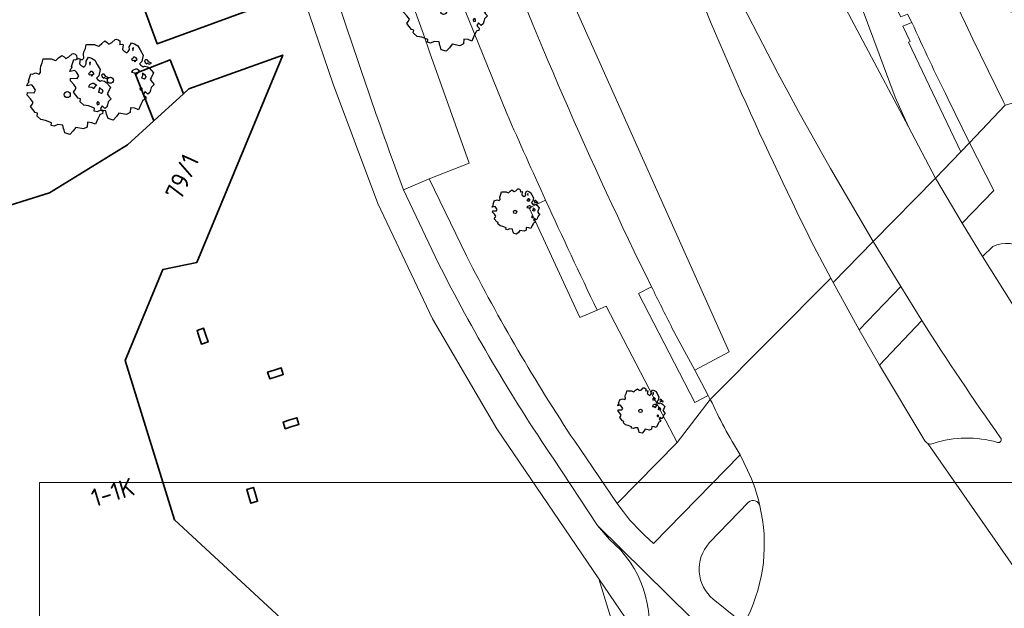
# Model space of a CAD drawing. Header units: metres. Extents: x 152391 to 157968, y 462336 to 467280.
# Tile 24 of 256: x 154735 to 154809, y 462821 to 462865. Entities that reach past the tile are written whole.
import ezdxf
from ezdxf.enums import TextEntityAlignment as Align

# ---------------------------------------------------------------- set-up
doc = ezdxf.new("R2010")
doc.units = ezdxf.units.M
doc.header["$LTSCALE"] = 0.75
doc.layers.get('0').update_dxf_attribs({"lineweight": 25})
for name, color, linetype, lineweight in [('B-GV-GR-BOOM-S', 252, 'Continuous', 25), ('B-WE-GR-GROENVOORZIENING-GV', 251, 'Continuous', 18), ('B-WE-GR-HAAG-GV', 251, 'Continuous', 13), ('B-WE-OG-BEBOUWING-GV', 6, 'Continuous', 35), ('B-WE-OG-BEBOUWING-T18', 1, 'Continuous', 18), ('B-WE-VH-VERHARDING_ASFALT-GV', 251, 'Continuous', 18), ('B-WE-VH-VERHARDING_BETONSTRAATSTEEN-GV', 251, 'Continuous', 18), ('B-WE-VH-VERHARDING_STRAATBAKSTEEN-GV', 251, 'Continuous', 18), ('B-WE-VH-VERHARDING_TEGEL-GV', 251, 'Continuous', 18)]:
    doc.layers.add(name, color=color, linetype=linetype, lineweight=lineweight)
doc.layers.add('X-XX-AL-TEKENBLAD_HULPLIJN-G', color=7, linetype='Continuous', lineweight=18, plot=False)
doc.styles.add('NLCS-ISO-M750-T18', font='NLCS-ISO.ttf', dxfattribs={"height": 1.35})

# ---------------------------------------------------------------- blocks, each defined once
blk = doc.blocks.new('SGR-BOOM_21_30')
at = {"linetype": 'Continuous'}
for p, q in [((-1.051, 1.335), (-1.016, 1.499)), ((-1.016, 1.499), (-0.668, 1.499)), ((-0.668, 1.499), (-0.516, 1.433)), ((-0.47, 1.45), (-0.365, 1.548)), ((-0.365, 1.548), (-0.226, 1.647)), ((-0.226, 1.647), (-0.133, 1.581)), ((-0.133, 1.581), (-0.063, 1.515)), ((-0.063, 1.515), (0.065, 1.581)), ((0.065, 1.581), (0.205, 1.712)), ((0.205, 1.712), (0.263, 1.729)), ((0.263, 1.729), (0.333, 1.696)), ((0.333, 1.696), (0.391, 1.647)), ((0.402, 1.532), (0.379, 1.499)), ((0.379, 1.499), (0.53, 1.515)), ((0.391, 1.647), (0.402, 1.532)), ((0.542, 1.483), (0.507, 1.285)), ((0.53, 1.515), (0.542, 1.483)), ((0.786, 1.4), (0.891, 1.565)), ((0.891, 1.565), (1.019, 1.532)), ((1.019, 1.532), (1.158, 1.45)), ((-1.633, 0.579), (-1.528, 0.875)), ((-1.528, 0.875), (-1.458, 0.858)), ((-1.458, 0.858), (-1.342, 0.908)), ((-1.342, 0.908), (-1.179, 0.858)), ((-1.179, 0.858), (-1.121, 0.924)), ((-1.133, 1.088), (-1.109, 1.187)), ((-1.121, 0.924), (-1.133, 1.088)), ((-1.109, 1.187), (-1.051, 1.335)), ((-0.516, 1.433), (-0.47, 1.45)), ((0.507, 1.285), (0.565, 1.236)), ((0.565, 1.236), (0.693, 1.154)), ((0.693, 1.154), (0.751, 1.203)), ((0.751, 1.203), (0.798, 1.285)), ((0.798, 1.285), (0.786, 1.4)), ((0.937, 0.908), (0.891, 0.875)), ((0.891, 0.875), (0.926, 0.825)), ((0.972, 1.368), (0.926, 1.335)), ((0.926, 1.335), (0.949, 1.253)), ((0.926, 0.825), (0.984, 0.842)), ((0.972, 0.973), (0.937, 0.908)), ((0.949, 1.253), (0.961, 1.236)), ((0.961, 1.269), (0.972, 1.368)), ((1.03, 0.973), (0.972, 0.973)), ((0.984, 0.842), (1.03, 0.776)), ((1.077, 0.94), (1.03, 0.973)), ((1.03, 0.776), (1.077, 0.842)), ((1.124, 0.875), (1.077, 0.94)), ((1.077, 0.842), (1.124, 0.875)), ((1.158, 1.45), (1.251, 1.269)), ((1.321, 0.793), (1.228, 0.694)), ((1.251, 1.269), (1.379, 1.055)), ((1.379, 1.055), (1.321, 0.793)), ((1.472, 0.858), (1.438, 0.809)), ((1.438, 0.809), (1.461, 0.743)), ((1.461, 0.743), (1.531, 0.694)), ((1.542, 0.858), (1.472, 0.858)), ((1.624, 0.76), (1.542, 0.858)), ((1.728, 0.71), (1.624, 0.76)), ((-1.703, 0.365), (-1.656, 0.48)), ((-1.493, 0.415), (-1.703, 0.365)), ((-1.679, -0.029), (-1.668, 0.086)), ((-1.668, 0.086), (-1.389, 0.07)), ((-1.656, 0.48), (-1.598, 0.53)), ((-1.598, 0.53), (-1.633, 0.579)), ((-1.423, 0.333), (-1.493, 0.415)), ((-1.33, 0.185), (-1.423, 0.333)), ((-1.389, 0.07), (-1.33, 0.185)), ((0.926, 0.415), (0.891, 0.333)), ((0.891, 0.333), (1.03, 0.316)), ((1.054, 0.464), (0.926, 0.415)), ((1.03, 0.316), (1.112, 0.251)), ((1.112, 0.464), (1.054, 0.464)), ((1.217, 0.398), (1.112, 0.464)), ((1.112, 0.251), (1.205, 0.365)), ((1.205, 0.365), (1.24, 0.415)), ((1.228, 0.694), (1.275, 0.628)), ((1.275, 0.628), (1.379, 0.563)), ((1.344, 0.185), (1.31, 0.103)), ((1.434, 0.049), (1.31, 0.103)), ((1.356, 0.3), (1.344, 0.234)), ((1.344, 0.234), (1.344, 0.185)), ((1.426, 0.234), (1.356, 0.3)), ((1.379, 0.563), (1.438, 0.595)), ((1.472, 0.201), (1.426, 0.234)), ((1.434, 0.049), (1.507, 0.136)), ((1.438, 0.595), (1.565, 0.563)), ((1.507, 0.136), (1.472, 0.201)), ((1.531, 0.727), (1.635, 0.678)), ((1.531, 0.694), (1.542, 0.727)), ((1.565, 0.563), (1.635, 0.513)), ((1.635, 0.678), (1.728, 0.71)), ((1.635, 0.513), (1.81, 0.316)), ((1.717, 0.103), (1.67, 0.037)), ((1.67, 0.037), (1.763, -0.094)), ((1.81, 0.316), (1.717, 0.103)), ((-1.54, -0.177), (-1.679, -0.029)), ((-1.551, -0.505), (-1.493, -0.423)), ((-1.354, -0.752), (-1.551, -0.505)), ((-1.435, -0.324), (-1.54, -0.177)), ((-1.493, -0.423), (-1.435, -0.324)), ((1.286, -0.292), (1.24, -0.357)), ((1.24, -0.357), (1.251, -0.423)), ((1.263, -0.423), (1.333, -0.407)), ((1.333, -0.341), (1.286, -0.292)), ((1.333, -0.407), (1.333, -0.341)), ((1.461, -0.472), (1.391, -0.587)), ((1.391, -0.587), (1.426, -0.637)), ((1.426, -0.637), (1.496, -0.702)), ((1.577, -0.587), (1.461, -0.472)), ((1.496, -0.702), (1.484, -0.801)), ((1.658, -0.522), (1.577, -0.587)), ((1.682, -0.423), (1.658, -0.522)), ((1.717, -0.308), (1.682, -0.423)), ((1.845, -0.177), (1.717, -0.308)), ((1.763, -0.094), (1.845, -0.177)), ((-1.249, -0.784), (-1.354, -0.752)), ((-1.272, -0.899), (-1.249, -0.784)), ((-1.109, -1.047), (-1.272, -0.899)), ((-0.912, -1.08), (-1.109, -1.047)), ((-0.668, -1.179), (-0.912, -1.08)), ((-0.679, -1.294), (-0.668, -1.179)), ((-0.551, -1.326), (-0.679, -1.294)), ((-0.4, -1.261), (-0.551, -1.326)), ((-0.191, -1.277), (-0.4, -1.261)), ((-0.156, -1.425), (-0.191, -1.277)), ((-0.133, -1.491), (-0.156, -1.425)), ((0.356, -1.376), (0.251, -1.524)), ((0.682, -1.441), (0.356, -1.376)), ((0.833, -1.359), (0.682, -1.441)), ((0.844, -1.162), (0.833, -1.359)), ((1.03, -1.179), (0.844, -1.162)), ((1.182, -1.244), (1.03, -1.179)), ((1.286, -1.014), (1.182, -1.244)), ((1.356, -0.883), (1.286, -1.014)), ((1.368, -0.834), (1.356, -0.883)), ((1.484, -0.801), (1.368, -0.834)), ((-0.098, -1.606), (-0.133, -1.491)), ((0.112, -1.671), (-0.098, -1.606)), ((0.251, -1.524), (0.112, -1.671))]:
    blk.add_line(p, q, dxfattribs=at)
blk.add_circle((0, 0), 0.126, dxfattribs=at)
blk = doc.blocks.new('SGR-BOOM_31_50')
at = {"linetype": 'Continuous'}
for p, q in [((0.087, 2.108), (0.273, 2.283)), ((0.273, 2.283), (0.351, 2.305)), ((0.351, 2.305), (0.444, 2.261)), ((0.444, 2.261), (0.521, 2.196)), ((-1.51, 1.451), (-1.479, 1.582)), ((-1.479, 1.582), (-1.402, 1.78)), ((-1.402, 1.78), (-1.355, 1.999)), ((-1.355, 1.999), (-0.89, 1.999)), ((-0.89, 1.999), (-0.688, 1.911)), ((-0.688, 1.911), (-0.626, 1.933)), ((-0.626, 1.933), (-0.487, 2.064)), ((-0.487, 2.064), (-0.301, 2.196)), ((-0.301, 2.196), (-0.177, 2.108)), ((-0.177, 2.108), (-0.084, 2.02)), ((-0.084, 2.02), (0.087, 2.108)), ((0.537, 2.042), (0.506, 1.999)), ((0.506, 1.999), (0.707, 2.02)), ((0.521, 2.196), (0.537, 2.042)), ((0.723, 1.977), (0.676, 1.714)), ((0.676, 1.714), (0.754, 1.648)), ((0.707, 2.02), (0.723, 1.977)), ((0.754, 1.648), (0.924, 1.539)), ((0.924, 1.539), (1.002, 1.604)), ((1.002, 1.604), (1.064, 1.714)), ((1.048, 1.867), (1.188, 2.086)), ((1.064, 1.714), (1.048, 1.867)), ((1.188, 2.086), (1.358, 2.042)), ((1.296, 1.823), (1.234, 1.78)), ((1.234, 1.78), (1.265, 1.67)), ((1.265, 1.67), (1.281, 1.648)), ((1.281, 1.692), (1.296, 1.823)), ((1.358, 2.042), (1.545, 1.933)), ((1.545, 1.933), (1.669, 1.692)), ((1.669, 1.692), (1.839, 1.407)), ((-2.177, 0.772), (-2.038, 1.166)), ((-2.131, 0.706), (-2.177, 0.772)), ((-2.038, 1.166), (-1.944, 1.144)), ((-1.944, 1.144), (-1.789, 1.21)), ((-1.789, 1.21), (-1.572, 1.144)), ((-1.572, 1.144), (-1.495, 1.232)), ((-1.495, 1.232), (-1.51, 1.451)), ((1.25, 1.21), (1.188, 1.166)), ((1.188, 1.166), (1.234, 1.101)), ((1.234, 1.101), (1.312, 1.122)), ((1.296, 1.298), (1.25, 1.21)), ((1.374, 1.298), (1.296, 1.298)), ((1.312, 1.122), (1.374, 1.035)), ((1.436, 1.254), (1.374, 1.298)), ((1.374, 1.035), (1.436, 1.122)), ((1.498, 1.166), (1.436, 1.254)), ((1.436, 1.122), (1.498, 1.166)), ((1.762, 1.057), (1.638, 0.925)), ((1.638, 0.925), (1.7, 0.838)), ((1.7, 0.838), (1.839, 0.75)), ((1.839, 1.407), (1.762, 1.057)), ((1.839, 0.75), (1.917, 0.794)), ((1.963, 1.144), (1.917, 1.079)), ((1.917, 1.079), (1.948, 0.991)), ((1.917, 0.794), (2.087, 0.75)), ((1.948, 0.991), (2.041, 0.925)), ((2.056, 1.144), (1.963, 1.144)), ((2.041, 0.969), (2.18, 0.903)), ((2.041, 0.925), (2.056, 0.969)), ((2.165, 1.013), (2.056, 1.144)), ((2.087, 0.75), (2.18, 0.684)), ((2.304, 0.947), (2.165, 1.013)), ((2.18, 0.903), (2.304, 0.947)), ((-2.27, 0.487), (-2.208, 0.641)), ((-1.991, 0.553), (-2.27, 0.487)), ((-2.239, -0.038), (-2.224, 0.115)), ((-2.224, 0.115), (-1.851, 0.093)), ((-2.208, 0.641), (-2.131, 0.706)), ((-1.898, 0.444), (-1.991, 0.553)), ((-1.774, 0.246), (-1.898, 0.444)), ((-1.851, 0.093), (-1.774, 0.246)), ((1.234, 0.553), (1.188, 0.444)), ((1.188, 0.444), (1.374, 0.422)), ((1.405, 0.619), (1.234, 0.553)), ((1.374, 0.422), (1.483, 0.334)), ((1.483, 0.619), (1.405, 0.619)), ((1.622, 0.531), (1.483, 0.619)), ((1.483, 0.334), (1.607, 0.487)), ((1.607, 0.487), (1.653, 0.553)), ((1.793, 0.246), (1.746, 0.137)), ((1.911, 0.065), (1.746, 0.137)), ((1.808, 0.4), (1.793, 0.312)), ((1.793, 0.312), (1.793, 0.246)), ((1.901, 0.312), (1.808, 0.4)), ((1.963, 0.268), (1.901, 0.312)), ((1.911, 0.065), (2.01, 0.181)), ((2.01, 0.181), (1.963, 0.268)), ((2.18, 0.684), (2.413, 0.422)), ((2.289, 0.137), (2.227, 0.049)), ((2.227, 0.049), (2.351, -0.126)), ((2.413, 0.422), (2.289, 0.137)), ((-2.053, -0.235), (-2.239, -0.038)), ((-2.069, -0.673), (-1.991, -0.564)), ((-1.805, -1.002), (-2.069, -0.673)), ((-1.913, -0.433), (-2.053, -0.235)), ((-1.991, -0.564), (-1.913, -0.433)), ((1.715, -0.389), (1.653, -0.476)), ((1.653, -0.476), (1.669, -0.564)), ((1.684, -0.564), (1.777, -0.542)), ((1.777, -0.454), (1.715, -0.389)), ((1.777, -0.542), (1.777, -0.454)), ((1.948, -0.63), (1.855, -0.783)), ((2.103, -0.783), (1.948, -0.63)), ((2.211, -0.695), (2.103, -0.783)), ((2.242, -0.564), (2.211, -0.695)), ((2.289, -0.411), (2.242, -0.564)), ((2.459, -0.235), (2.289, -0.411)), ((2.351, -0.126), (2.459, -0.235)), ((-1.665, -1.046), (-1.805, -1.002)), ((-1.696, -1.199), (-1.665, -1.046)), ((-1.479, -1.396), (-1.696, -1.199)), ((-1.216, -1.44), (-1.479, -1.396)), ((-0.89, -1.571), (-1.216, -1.44)), ((1.715, -1.352), (1.576, -1.659)), ((1.808, -1.177), (1.715, -1.352)), ((1.824, -1.112), (1.808, -1.177)), ((1.979, -1.068), (1.824, -1.112)), ((1.855, -0.783), (1.901, -0.849)), ((1.901, -0.849), (1.994, -0.936)), ((1.994, -0.936), (1.979, -1.068)), ((-0.906, -1.725), (-0.89, -1.571)), ((-0.735, -1.769), (-0.906, -1.725)), ((-0.533, -1.681), (-0.735, -1.769)), ((-0.254, -1.703), (-0.533, -1.681)), ((-0.208, -1.9), (-0.254, -1.703)), ((-0.177, -1.988), (-0.208, -1.9)), ((-0.13, -2.141), (-0.177, -1.988)), ((0.149, -2.229), (-0.13, -2.141)), ((0.335, -2.031), (0.149, -2.229)), ((0.475, -1.834), (0.335, -2.031)), ((0.909, -1.922), (0.475, -1.834)), ((1.11, -1.812), (0.909, -1.922)), ((1.126, -1.55), (1.11, -1.812)), ((1.374, -1.571), (1.126, -1.55)), ((1.576, -1.659), (1.374, -1.571))]:
    blk.add_line(p, q, dxfattribs=at)
blk.add_circle((0, 0), 0.169, dxfattribs=at)
blk = doc.blocks.new('SGR-BOOM_50_100')
at = {"linetype": 'Continuous'}
for p, q in [((0.116, 2.811), (0.364, 3.044)), ((0.364, 3.044), (0.467, 3.074)), ((0.467, 3.074), (0.591, 3.015)), ((0.591, 3.015), (0.695, 2.928)), ((-1.972, 2.11), (-1.869, 2.373)), ((-1.869, 2.373), (-1.807, 2.665)), ((-1.807, 2.665), (-1.187, 2.665)), ((-1.187, 2.665), (-0.918, 2.548)), ((-0.918, 2.548), (-0.835, 2.577)), ((-0.835, 2.577), (-0.649, 2.752)), ((-0.649, 2.752), (-0.401, 2.928)), ((-0.401, 2.928), (-0.236, 2.811)), ((-0.236, 2.811), (-0.112, 2.694)), ((-0.112, 2.694), (0.116, 2.811)), ((0.715, 2.723), (0.674, 2.665)), ((0.674, 2.665), (0.943, 2.694)), ((0.695, 2.928), (0.715, 2.723)), ((0.964, 2.636), (0.902, 2.285)), ((0.902, 2.285), (1.005, 2.198)), ((0.943, 2.694), (0.964, 2.636)), ((1.336, 2.139), (1.418, 2.285)), ((1.398, 2.49), (1.584, 2.782)), ((1.418, 2.285), (1.398, 2.49)), ((1.584, 2.782), (1.811, 2.723)), ((1.729, 2.431), (1.646, 2.373)), ((1.646, 2.373), (1.687, 2.227)), ((1.687, 2.227), (1.708, 2.198)), ((1.708, 2.256), (1.729, 2.431)), ((1.811, 2.723), (2.059, 2.577)), ((2.059, 2.577), (2.225, 2.256)), ((2.225, 2.256), (2.452, 1.876)), ((-2.903, 1.029), (-2.717, 1.555)), ((-2.717, 1.555), (-2.593, 1.526)), ((-2.593, 1.526), (-2.386, 1.613)), ((-2.386, 1.613), (-2.096, 1.526)), ((-2.096, 1.526), (-1.993, 1.643)), ((-2.014, 1.935), (-1.972, 2.11)), ((-1.993, 1.643), (-2.014, 1.935)), ((1.005, 2.198), (1.232, 2.052)), ((1.232, 2.052), (1.336, 2.139)), ((1.667, 1.613), (1.584, 1.555)), ((1.584, 1.555), (1.646, 1.467)), ((1.646, 1.467), (1.749, 1.497)), ((1.729, 1.73), (1.667, 1.613)), ((1.832, 1.73), (1.729, 1.73)), ((1.749, 1.497), (1.832, 1.38)), ((1.915, 1.672), (1.832, 1.73)), ((1.832, 1.38), (1.915, 1.497)), ((1.997, 1.555), (1.915, 1.672)), ((1.915, 1.497), (1.997, 1.555)), ((2.452, 1.876), (2.349, 1.409)), ((2.618, 1.526), (2.556, 1.438)), ((2.742, 1.526), (2.618, 1.526)), ((2.886, 1.351), (2.742, 1.526)), ((-3.027, 0.65), (-2.944, 0.854)), ((-2.655, 0.737), (-3.027, 0.65)), ((-2.944, 0.854), (-2.841, 0.942)), ((-2.841, 0.942), (-2.903, 1.029)), ((-2.531, 0.591), (-2.655, 0.737)), ((1.646, 0.737), (1.584, 0.591)), ((1.873, 0.825), (1.646, 0.737)), ((1.977, 0.825), (1.873, 0.825)), ((2.163, 0.708), (1.977, 0.825)), ((2.142, 0.65), (2.204, 0.737)), ((2.349, 1.409), (2.183, 1.234)), ((2.183, 1.234), (2.266, 1.117)), ((2.266, 1.117), (2.452, 1)), ((2.452, 1), (2.556, 1.059)), ((2.556, 1.438), (2.597, 1.321)), ((2.556, 1.059), (2.783, 1)), ((2.597, 1.321), (2.721, 1.234)), ((2.721, 1.292), (2.907, 1.205)), ((2.721, 1.234), (2.742, 1.292)), ((2.783, 1), (2.907, 0.913)), ((3.072, 1.263), (2.886, 1.351)), ((2.907, 1.205), (3.072, 1.263)), ((2.907, 0.913), (3.217, 0.562)), ((-2.985, -0.051), (-2.965, 0.153)), ((-2.965, 0.153), (-2.469, 0.124)), ((-2.365, 0.329), (-2.531, 0.591)), ((-2.469, 0.124), (-2.365, 0.329)), ((1.584, 0.591), (1.832, 0.562)), ((1.832, 0.562), (1.977, 0.445)), ((1.977, 0.445), (2.142, 0.65)), ((2.39, 0.329), (2.328, 0.183)), ((2.549, 0.087), (2.328, 0.183)), ((2.411, 0.533), (2.39, 0.416)), ((2.39, 0.416), (2.39, 0.329)), ((2.535, 0.416), (2.411, 0.533)), ((2.618, 0.358), (2.535, 0.416)), ((2.549, 0.087), (2.68, 0.241)), ((2.68, 0.241), (2.618, 0.358)), ((3.052, 0.183), (2.969, 0.066)), ((2.969, 0.066), (3.135, -0.168)), ((3.217, 0.562), (3.052, 0.183)), ((-2.737, -0.314), (-2.985, -0.051)), ((-2.551, -0.577), (-2.737, -0.314)), ((-2.655, -0.752), (-2.551, -0.577)), ((2.287, -0.518), (2.204, -0.635)), ((2.204, -0.635), (2.225, -0.752)), ((2.245, -0.752), (2.37, -0.723)), ((2.37, -0.606), (2.287, -0.518)), ((2.37, -0.723), (2.37, -0.606)), ((3.052, -0.548), (2.99, -0.752)), ((3.279, -0.314), (3.052, -0.548)), ((3.135, -0.168), (3.279, -0.314)), ((-2.758, -0.898), (-2.655, -0.752)), ((-2.407, -1.336), (-2.758, -0.898)), ((-2.22, -1.394), (-2.407, -1.336)), ((-2.262, -1.599), (-2.22, -1.394)), ((2.638, -1.424), (2.432, -1.482)), ((2.597, -0.84), (2.473, -1.044)), ((2.473, -1.044), (2.535, -1.132)), ((2.535, -1.132), (2.659, -1.248)), ((2.804, -1.044), (2.597, -0.84)), ((2.659, -1.248), (2.638, -1.424)), ((2.948, -0.927), (2.804, -1.044)), ((2.99, -0.752), (2.948, -0.927)), ((-1.972, -1.862), (-2.262, -1.599)), ((-1.621, -1.92), (-1.972, -1.862)), ((-1.187, -2.095), (-1.621, -1.92)), ((-1.207, -2.3), (-1.187, -2.095)), ((1.501, -2.066), (1.48, -2.417)), ((1.832, -2.095), (1.501, -2.066)), ((2.101, -2.212), (1.832, -2.095)), ((2.287, -1.803), (2.101, -2.212)), ((2.411, -1.57), (2.287, -1.803)), ((2.432, -1.482), (2.411, -1.57)), ((-0.98, -2.358), (-1.207, -2.3)), ((-0.711, -2.241), (-0.98, -2.358)), ((-0.339, -2.271), (-0.711, -2.241)), ((-0.277, -2.533), (-0.339, -2.271)), ((-0.236, -2.65), (-0.277, -2.533)), ((-0.174, -2.855), (-0.236, -2.65)), ((0.199, -2.971), (-0.174, -2.855)), ((0.447, -2.709), (0.199, -2.971)), ((0.633, -2.446), (0.447, -2.709)), ((1.212, -2.563), (0.633, -2.446)), ((1.48, -2.417), (1.212, -2.563))]:
    blk.add_line(p, q, dxfattribs=at)
blk.add_circle((0, 0), 0.225, dxfattribs=at)

msp = doc.modelspace()

# ---------------------------------------------------------------- linework, layer by layer
at = {"layer": 'B-WE-GR-GROENVOORZIENING-GV'}
for points in [[(154753.43, 462907.384, 0.035516), (154766.077, 462862.524)], [(154804.737, 462859.118, -0.00851), (154802.069, 462864.775)], [(154774.716, 462851.519, -0.003596), (154771.813, 462857.986)], [(154768.799, 462847.376, 0.028037), (154776.885, 462833.531)], [(154784.149, 462842.002, -0.002745), (154782.62, 462845.063)]]:
    msp.add_lwpolyline(points, format="xyb", dxfattribs=at)
for points in [[(154771.813, 462857.986), (154768.975, 462864.987), (154766.117, 462871.979)], [(154802.069, 462864.775), (154801.382, 462864.496), (154801.927, 462863.371), (154801.8, 462863.311), (154805.722, 462855.137), (154806.36, 462855.802), (154804.737, 462859.118)], [(154766.077, 462862.524), (154769.002, 462854.275), (154766.016, 462853.107), (154768.799, 462847.376)], [(154776.885, 462833.531), (154780.063, 462828.901), (154784.526, 462833.441), (154783.429, 462835.585), (154779.23, 462843.621), (154778.557, 462843.325), (154777.279, 462842.764), (154773.481, 462850.945), (154774.716, 462851.519)], [(154782.62, 462845.063), (154781.651, 462844.562), (154785.866, 462836.421), (154786.857, 462836.953)], [(154786.857, 462836.953), (154785.848, 462838.834), (154784.149, 462842.002)]]:
    msp.add_lwpolyline(points, dxfattribs=at)
at = {"layer": 'B-WE-GR-HAAG-GV'}
for points in [[(154753.43, 462907.384, 0.035516), (154766.077, 462862.524)], [(154804.737, 462859.118, -0.00851), (154802.069, 462864.775)], [(154774.716, 462851.519, -0.003596), (154771.813, 462857.986)], [(154768.799, 462847.376, 0.028037), (154776.885, 462833.531)], [(154784.149, 462842.002, -0.002745), (154782.62, 462845.063)]]:
    msp.add_lwpolyline(points, format="xyb", dxfattribs=at)
for points in [[(154771.813, 462857.986), (154768.975, 462864.987), (154766.117, 462871.979)], [(154802.069, 462864.775), (154801.382, 462864.496), (154801.927, 462863.371), (154801.8, 462863.311), (154805.722, 462855.137), (154806.36, 462855.802), (154804.737, 462859.118)], [(154766.077, 462862.524), (154769.002, 462854.275), (154766.016, 462853.107), (154768.799, 462847.376)], [(154776.885, 462833.531), (154780.063, 462828.901), (154784.526, 462833.441), (154783.429, 462835.585), (154779.23, 462843.621), (154778.557, 462843.325), (154777.279, 462842.764), (154773.481, 462850.945), (154774.716, 462851.519)], [(154782.62, 462845.063), (154781.651, 462844.562), (154785.866, 462836.421), (154786.857, 462836.953), (154785.848, 462838.834)], [(154785.848, 462838.834), (154784.149, 462842.002)]]:
    msp.add_lwpolyline(points, dxfattribs=at)
at = {"layer": 'B-WE-OG-BEBOUWING-GV'}
for points in [[(154752.853, 462872.887), (154752.684, 462873.349), (154743.254, 462869.903), (154745.708, 462863.19), (154754.022, 462866.23), (154754.216, 462866.145), (154754.905, 462867.72), (154754.71, 462867.805)], [(154745.454, 462857.428), (154747.668, 462859.457), (154746.683, 462861.981), (154744.074, 462860.963)], [(154749.347, 462841.444), (154749.182, 462841.961), (154748.687, 462841.803), (154748.851, 462841.288), (154749.011, 462840.787), (154749.507, 462840.945)], [(154754.608, 462838.349), (154755.131, 462838.512), (154754.976, 462839.008), (154754.453, 462838.845), (154753.958, 462838.69), (154754.114, 462838.194)], [(154755.771, 462834.626), (154756.29, 462834.792), (154756.132, 462835.287), (154755.616, 462835.122), (154755.117, 462834.963), (154755.275, 462834.467)], [(154753.052, 462829.574), (154752.896, 462830.085), (154752.399, 462829.934), (154752.556, 462829.418), (154752.71, 462828.909), (154753.208, 462829.061)]]:
    msp.add_lwpolyline(points, close=True, dxfattribs=at)
msp.add_lwpolyline([(154756.622, 462818.799), (154747.016, 462827.671), (154743.311, 462839.548), (154746.145, 462846.35), (154748.664, 462846.879), (154755.092, 462862.351), (154748.08, 462859.835), (154747.668, 462859.457), (154745.454, 462857.428), (154743.506, 462855.642), (154737.66, 462852.059), (154718.673, 462846.118), (154713.909, 462837), (154716.442, 462829.896), (154715.181, 462827.482), (154715.585, 462826.187), (154717.849, 462826.905), (154718.869, 462823.693), (154716.578, 462822.966), (154719.988, 462811.942)], dxfattribs=at)
at = {"layer": 'B-WE-VH-VERHARDING_ASFALT-GV'}
for points in [[(154795.995, 462853.896), (154799.164, 462848.427), (154803.837, 462853.169), (154801.812, 462856.994), (154790.092, 462879.079), (154788.003, 462883.79), (154783.732, 462894.608), (154777.665, 462911.848), (154772.972, 462929.51), (154769.674, 462947.483), (154769.634, 462947.888), (154769.634, 462948.297), (154769.665, 462948.701), (154769.736, 462949.101), (154770.979, 462960.385), (154770.928, 462960.823), (154761.376, 462959.719), (154763.852, 462943.891)], [(154795.995, 462853.896), (154799.164, 462848.427), (154803.837, 462853.169), (154801.812, 462856.994), (154790.092, 462879.079), (154788.003, 462883.79), (154783.732, 462894.608), (154777.665, 462911.848), (154772.972, 462929.51), (154769.674, 462947.483), (154769.634, 462947.888), (154769.634, 462948.297), (154769.665, 462948.701), (154769.736, 462949.101), (154770.979, 462960.385), (154770.928, 462960.823), (154761.376, 462959.719), (154763.852, 462943.891)], [(154770.979, 462960.385), (154769.736, 462949.101), (154769.665, 462948.701), (154769.634, 462948.297), (154769.634, 462947.888), (154769.674, 462947.483), (154772.972, 462929.51), (154777.665, 462911.848), (154783.732, 462894.608), (154788.003, 462883.79), (154790.092, 462879.079), (154801.812, 462856.994), (154800.82, 462859.214), (154794.294, 462876.747), (154794.013, 462877.501), (154792.832, 462880.295), (154790.768, 462884.951), (154786.516, 462895.673)], [(154770.979, 462960.385), (154769.736, 462949.101), (154769.665, 462948.701), (154769.634, 462948.297), (154769.634, 462947.888), (154769.674, 462947.483), (154772.972, 462929.51), (154777.665, 462911.848), (154783.732, 462894.608), (154788.003, 462883.79), (154790.092, 462879.079), (154801.812, 462856.994), (154800.82, 462859.214), (154794.294, 462876.747), (154794.013, 462877.501), (154792.832, 462880.295), (154790.768, 462884.951), (154786.516, 462895.673)], [(154784.149, 462842.002), (154785.848, 462838.834), (154788.43, 462840.217), (154773.061, 462874.528), (154766.385, 462893.034), (154761.003, 462910.803), (154756.145, 462932.111), (154752.518, 462948.016)], [(154784.149, 462842.002), (154785.848, 462838.834), (154788.43, 462840.217), (154773.061, 462874.528), (154766.385, 462893.034), (154761.003, 462910.803), (154756.145, 462932.111), (154752.518, 462948.016)], [(154763.864, 462933.992), (154756.145, 462932.111), (154761.003, 462910.803), (154766.385, 462893.034), (154773.061, 462874.528), (154788.43, 462840.217), (154785.848, 462838.834), (154786.857, 462836.953), (154787.014, 462836.659), (154796.003, 462845.694), (154794.552, 462848.468)], [(154763.864, 462933.992), (154756.145, 462932.111), (154761.003, 462910.803), (154766.385, 462893.034), (154773.061, 462874.528), (154788.43, 462840.217), (154785.848, 462838.834), (154786.857, 462836.953), (154787.014, 462836.659), (154796.003, 462845.694), (154794.552, 462848.468)], [(154794.552, 462848.468), (154796.003, 462845.694), (154796.174, 462845.366), (154799.164, 462848.427), (154795.995, 462853.896)], [(154794.552, 462848.468), (154796.003, 462845.694), (154796.174, 462845.366), (154799.164, 462848.427), (154795.995, 462853.896)], [(154812.848, 462822.373), (154814.068, 462820.968), (154816.734, 462817.797), (154823.537, 462824.236), (154820.952, 462827.547), (154819.071, 462830.033), (154818.251, 462831.105), (154816.227, 462833.924), (154810.611, 462842.086), (154807.338, 462847.325), (154805.815, 462849.804), (154803.837, 462853.169), (154799.164, 462848.427)], [(154812.848, 462822.373), (154814.068, 462820.968), (154816.734, 462817.797), (154823.537, 462824.236), (154820.952, 462827.547), (154819.071, 462830.033), (154818.251, 462831.105), (154816.227, 462833.924), (154810.611, 462842.086), (154807.338, 462847.325), (154805.815, 462849.804), (154803.837, 462853.169), (154799.164, 462848.427)], [(154799.164, 462848.427), (154801.233, 462845.073), (154802.799, 462842.548)], [(154799.164, 462848.427), (154801.233, 462845.073), (154802.799, 462842.548)], [(154803.032, 462833.577), (154799.641, 462839.213), (154798.118, 462841.846), (154796.174, 462845.366), (154796.003, 462845.694), (154787.014, 462836.659)], [(154803.032, 462833.577), (154799.641, 462839.213), (154798.118, 462841.846), (154796.174, 462845.366), (154796.003, 462845.694), (154787.014, 462836.659)], [(154802.799, 462842.548), (154799.641, 462839.213), (154803.032, 462833.577)], [(154802.799, 462842.548), (154799.641, 462839.213), (154803.032, 462833.577)], [(154811.187, 462821.964), (154803.244, 462833.375)], [(154803.244, 462833.375), (154811.187, 462821.964), (154810.867, 462822.768)], [(154811.187, 462821.964), (154803.244, 462833.375)], [(154803.244, 462833.375), (154811.187, 462821.964), (154810.867, 462822.768)], [(154789.247, 462832.515), (154789.795, 462831.375)], [(154789.247, 462832.515), (154789.795, 462831.375)]]:
    msp.add_lwpolyline(points, dxfattribs=at)
for points in [[(154795.995, 462853.896, -0.048866), (154774.688, 462901.187)], [(154774.688, 462901.187, 0.048866), (154795.995, 462853.896)], [(154795.995, 462853.896, -0.048866), (154774.688, 462901.187)], [(154774.688, 462901.187, 0.048866), (154795.995, 462853.896)], [(154770.162, 462873.718, 0.023959), (154782.62, 462845.063)], [(154770.162, 462873.718, 0.023959), (154782.62, 462845.063)], [(154784.011, 462872.225, 0.021857), (154794.552, 462848.468)], [(154794.552, 462848.468, -0.021857), (154784.011, 462872.225)], [(154784.011, 462872.225, 0.021857), (154794.552, 462848.468)], [(154794.552, 462848.468, -0.021857), (154784.011, 462872.225)], [(154782.62, 462845.063, 0.002745), (154784.149, 462842.002)], [(154782.62, 462845.063, 0.002745), (154784.149, 462842.002)], [(154808.688, 462833.793, -0.012959), (154802.799, 462842.548)], [(154802.799, 462842.548, 0.012959), (154808.688, 462833.793)], [(154808.688, 462833.793, -0.012959), (154802.799, 462842.548)], [(154802.799, 462842.548, 0.012959), (154808.688, 462833.793)], [(154787.014, 462836.659, 0.030603), (154789.247, 462832.515)], [(154787.014, 462836.659, 0.030603), (154789.247, 462832.515)], [(154803.032, 462833.577, 0.149788), (154803.244, 462833.375)], [(154803.244, 462833.375, -0.149788), (154803.032, 462833.577)], [(154803.032, 462833.577, 0.149788), (154803.244, 462833.375)], [(154803.244, 462833.375, -0.149788), (154803.032, 462833.577)], [(154803.244, 462833.375, 0.223805), (154803.664, 462833.373)], [(154803.664, 462833.373, -0.223805), (154803.244, 462833.375)], [(154803.244, 462833.375, 0.223805), (154803.664, 462833.373)], [(154803.664, 462833.373, -0.223805), (154803.244, 462833.375)], [(154803.664, 462833.373, -0.148729), (154808.458, 462833.45)], [(154808.458, 462833.45, 0.148729), (154803.664, 462833.373)], [(154803.664, 462833.373, -0.148729), (154808.458, 462833.45)], [(154808.458, 462833.45, 0.148729), (154803.664, 462833.373)], [(154808.458, 462833.45, 0.752183), (154808.688, 462833.793)], [(154808.688, 462833.793, -0.752183), (154808.458, 462833.45)], [(154808.458, 462833.45, 0.752183), (154808.688, 462833.793)], [(154808.688, 462833.793, -0.752183), (154808.458, 462833.45)], [(154789.795, 462831.375, -0.058542), (154790.703, 462828.717)], [(154789.795, 462831.375, -0.058542), (154790.703, 462828.717)], [(154790.703, 462828.717, -0.175184), (154789.785, 462820.405)], [(154790.703, 462828.717, -0.175184), (154789.785, 462820.405)]]:
    msp.add_lwpolyline(points, format="xyb", dxfattribs=at)
at = {"layer": 'B-WE-VH-VERHARDING_BETONSTRAATSTEEN-GV'}
for points in [[(154766.077, 462862.524, -0.035516), (154753.43, 462907.384)], [(154758.671, 462868.038, 0.010193), (154763.486, 462853.978)], [(154789.785, 462820.405, 0.175184), (154790.703, 462828.717)], [(154790.703, 462828.717, 0.565426), (154789.871, 462828.987)], [(154786.932, 462825.945, 0.424005), (154787.23, 462821.747)]]:
    msp.add_lwpolyline(points, format="xyb", dxfattribs=at)
for points in [[(154763.486, 462853.978), (154764.103, 462852.299), (154766.016, 462853.107), (154769.002, 462854.275), (154766.077, 462862.524)], [(154789.871, 462828.987), (154786.932, 462825.945)], [(154787.23, 462821.747), (154789.134, 462820.2)]]:
    msp.add_lwpolyline(points, dxfattribs=at)
at = {"layer": 'B-WE-VH-VERHARDING_STRAATBAKSTEEN-GV'}
for points in [[(154808.908, 462858.853), (154809.02, 462858.621), (154820.963, 462861.906), (154817.801, 462867.444), (154814.35, 462873.492), (154811.273, 462879.063), (154807.163, 462886.706), (154804.222, 462893.713), (154801.327, 462901.208), (154800.181, 462904.897), (154799.053, 462907.776), (154796.769, 462914.907), (154796.641, 462915.468), (154794.696, 462922.165), (154794.555, 462922.677), (154792.404, 462929.111), (154790.95, 462928.655), (154789.225, 462936.137), (154787.774, 462943.641), (154786.52, 462951.567), (154785.559, 462959.163), (154785.232, 462962.479)], [(154808.908, 462858.853), (154809.02, 462858.621), (154820.963, 462861.906), (154817.801, 462867.444), (154814.35, 462873.492), (154811.273, 462879.063), (154807.163, 462886.706), (154804.222, 462893.713), (154801.327, 462901.208), (154800.181, 462904.897), (154799.053, 462907.776), (154796.769, 462914.907), (154796.641, 462915.468), (154794.696, 462922.165), (154794.555, 462922.677), (154792.404, 462929.111), (154790.95, 462928.655), (154789.225, 462936.137), (154787.774, 462943.641), (154786.52, 462951.567), (154785.559, 462959.163), (154785.232, 462962.479)], [(154786.516, 462895.673), (154790.768, 462884.951), (154792.832, 462880.295), (154794.013, 462877.501), (154794.294, 462876.747), (154800.82, 462859.214), (154801.812, 462856.994), (154803.837, 462853.169), (154805.722, 462855.137), (154801.8, 462863.311), (154801.927, 462863.371), (154801.382, 462864.496), (154802.069, 462864.775), (154801.748, 462865.398), (154801.25, 462865.195), (154800.276, 462867.054), (154800.025, 462866.954), (154797.31, 462873.095), (154796.643, 462872.811), (154796.147, 462873.9), (154796.883, 462874.201), (154795.462, 462877.272), (154795.774, 462877.428), (154796.188, 462877.635)], [(154786.516, 462895.673), (154790.768, 462884.951), (154792.832, 462880.295), (154794.013, 462877.501), (154794.294, 462876.747), (154800.82, 462859.214), (154801.812, 462856.994), (154803.837, 462853.169), (154805.722, 462855.137), (154801.8, 462863.311), (154801.927, 462863.371), (154801.382, 462864.496), (154802.069, 462864.775), (154801.748, 462865.398), (154801.25, 462865.195), (154800.276, 462867.054), (154800.025, 462866.954), (154797.31, 462873.095), (154796.643, 462872.811), (154796.147, 462873.9), (154796.883, 462874.201), (154795.462, 462877.272), (154795.774, 462877.428), (154796.188, 462877.635)], [(154808.101, 462848.066), (154807.338, 462847.325), (154810.611, 462842.086), (154812.902, 462843.578), (154810.585, 462847.75)], [(154808.101, 462848.066), (154807.338, 462847.325), (154810.611, 462842.086), (154812.902, 462843.578), (154810.585, 462847.75)]]:
    msp.add_lwpolyline(points, dxfattribs=at)
for points in [[(154791.817, 462896.868, 0.017601), (154808.908, 462858.853)], [(154791.817, 462896.868, 0.017601), (154808.908, 462858.853)], [(154810.585, 462847.75, 0.2979), (154808.101, 462848.066)], [(154810.585, 462847.75, 0.2979), (154808.101, 462848.066)]]:
    msp.add_lwpolyline(points, format="xyb", dxfattribs=at)
at = {"layer": 'B-WE-VH-VERHARDING_TEGEL-GV'}
for points in [[(154808.908, 462858.853, -0.017601), (154791.817, 462896.868)], [(154782.62, 462845.063, -0.023959), (154770.162, 462873.718)], [(154763.486, 462853.978, -0.010193), (154758.671, 462868.038)], [(154802.069, 462864.775, 0.00851), (154804.737, 462859.118)], [(154771.813, 462857.986, 0.003596), (154774.716, 462851.519)], [(154778.557, 462843.325, -0.004452), (154774.716, 462851.519)], [(154774.716, 462851.519, 0.004452), (154778.557, 462843.325)], [(154808.101, 462848.066, -0.2979), (154810.585, 462847.75)], [(154776.885, 462833.531, -0.028037), (154768.799, 462847.376)], [(154766.701, 462846.851, 0.032985), (154775.276, 462832.266)], [(154775.276, 462832.266, -0.032985), (154766.701, 462846.851)], [(154789.247, 462832.515, -0.030603), (154787.014, 462836.659)], [(154790.703, 462828.717, 0.058542), (154789.795, 462831.375)], [(154782.102, 462826.534, -0.058988), (154780.063, 462828.901)], [(154780.063, 462828.901, 0.058988), (154782.102, 462826.534)], [(154789.871, 462828.987, -0.565426), (154790.703, 462828.717)], [(154779.489, 462826.194, -0.282175), (154782.249, 462818.044)], [(154782.249, 462818.044, 0.282175), (154779.489, 462826.194)], [(154787.23, 462821.747, -0.424005), (154786.932, 462825.945)]]:
    msp.add_lwpolyline(points, format="xyb", dxfattribs=at)
for points in [[(154754.043, 462875.839), (154754.609, 462873.673), (154754.338, 462873.588), (154757.092, 462865.345), (154758.848, 462860.168), (154762.181, 462851.261), (154766.265, 462842.67), (154771.079, 462834.466), (154778.687, 462823.281), (154782.249, 462818.044)], [(154766.117, 462871.979), (154768.975, 462864.987), (154771.813, 462857.986)], [(154801.748, 462865.398), (154802.069, 462864.775)], [(154804.737, 462859.118), (154806.36, 462855.802), (154809.02, 462858.621), (154808.908, 462858.853)], [(154809.02, 462858.621), (154806.36, 462855.802), (154808.193, 462852.248), (154805.815, 462849.804), (154807.338, 462847.325), (154808.101, 462848.066)], [(154766.701, 462846.851), (154764.103, 462852.299), (154763.486, 462853.978)], [(154768.799, 462847.376), (154766.016, 462853.107), (154764.103, 462852.299)], [(154764.103, 462852.299), (154766.701, 462846.851)], [(154774.716, 462851.519), (154773.481, 462850.945), (154777.279, 462842.764), (154778.557, 462843.325)], [(154778.557, 462843.325), (154779.23, 462843.621), (154783.429, 462835.585), (154784.526, 462833.441), (154787.014, 462836.659), (154786.857, 462836.953), (154785.866, 462836.421), (154781.651, 462844.562), (154782.62, 462845.063)], [(154787.014, 462836.659), (154784.526, 462833.441), (154780.063, 462828.901)], [(154780.063, 462828.901), (154776.885, 462833.531)], [(154789.795, 462831.375), (154789.247, 462832.515), (154782.759, 462825.91), (154782.102, 462826.534)], [(154782.102, 462826.534), (154782.759, 462825.91), (154789.247, 462832.515)], [(154775.276, 462832.266), (154778.601, 462827.254), (154785.597, 462820.345), (154788.362, 462818.121)], [(154779.489, 462826.194), (154778.601, 462827.254), (154775.276, 462832.266)], [(154786.932, 462825.945), (154789.871, 462828.987)], [(154785.597, 462820.345), (154778.601, 462827.254), (154779.489, 462826.194)], [(154782.249, 462818.044), (154778.687, 462823.281), (154780.177, 462818.424), (154775.623, 462813.383), (154775.728, 462813.029), (154770.054, 462806.768), (154769.894, 462807.305), (154769.55, 462808.452), (154768.027, 462813.396), (154765.258, 462810.304), (154765.469, 462810.111), (154765.121, 462809.73), (154764.908, 462809.925), (154760.02, 462804.529), (154760.19, 462804.371), (154759.839, 462803.991)], [(154789.134, 462820.2), (154787.23, 462821.747)]]:
    msp.add_lwpolyline(points, dxfattribs=at)
for points in [[(154806.36, 462855.802), (154805.722, 462855.137), (154803.837, 462853.169), (154805.815, 462849.804), (154808.193, 462852.248)], [(154801.233, 462845.073), (154799.164, 462848.427), (154796.174, 462845.366), (154798.118, 462841.846)], [(154798.118, 462841.846), (154799.641, 462839.213), (154802.799, 462842.548), (154801.233, 462845.073)]]:
    msp.add_lwpolyline(points, close=True, dxfattribs=at)
at = {"layer": 'X-XX-AL-TEKENBLAD_HULPLIJN-G', "flags": 128}
msp.add_lwpolyline([(155036.916, 462830.468), (154981.309, 462830.468), (154981.309, 462830.468), (154736.916, 462830.468), (154736.916, 462594.769), (154736.916, 462594.769), (154736.916, 462399.968), (154895.435, 462399.968), (154895.435, 462490.787), (155036.916, 462490.787)], close=True, dxfattribs=at)

# ---------------------------------------------------------------- block references
at = {"layer": 'B-GV-GR-BOOM-S', "transparency": 33554559}
for name, p in [('SGR-BOOM_31_50', (154810.759, 462866.985)), ('SGR-BOOM_50_100', (154767.1, 462865.6)), ('SGR-BOOM_50_100', (154742.217, 462860.469)), ('SGR-BOOM_50_100', (154739.002, 462859.397)), ('SGR-BOOM_21_30', (154772.431, 462850.645)), ('SGR-BOOM_21_30', (154781.8, 462835.8))]:
    msp.add_blockref(name, p, dxfattribs=at)

# ---------------------------------------------------------------- texts
at = {"layer": 'B-WE-OG-BEBOUWING-T18', "style": 'NLCS-ISO-M750-T18'}
for s, rotation, p in [('79/1', 65.7, (154747.578, 462853.264)), ('1-1K', 17, (154742.388, 462829.73))]:
    msp.add_text(s, height=1.35, rotation=rotation, dxfattribs=at).set_placement(p, align=Align.MIDDLE)

doc.saveas('drawing.dxf')
